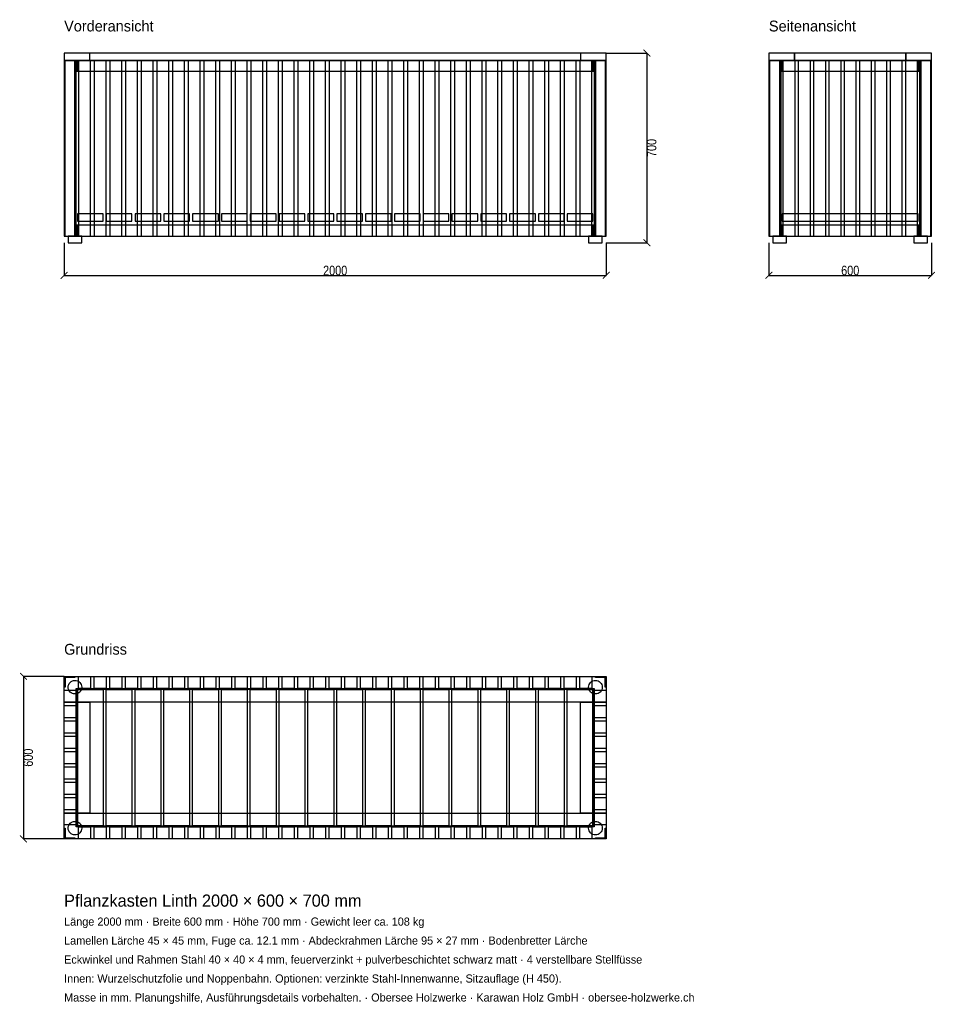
# Model space of a CAD drawing. Header units: millimetres. Extents: x -164 to 3214, y -4110 to -477.
import ezdxf

# ---------------------------------------------------------------- set-up
doc = ezdxf.new("R2010")
doc.units = ezdxf.units.MM
for name, color, linetype in [('2D_Ansichten', 7, 'Continuous'), ('2D_Masse', 1, 'Continuous'), ('2D_Text', 7, 'Continuous')]:
    doc.layers.add(name, color=color, linetype=linetype)
doc.styles.add('OpenSansCondensed-Light', font='OpenSansCondensed-Light.ttf')
doc.dimstyles.new('EZDXF', dxfattribs={"dimtxt": 35, "dimasz": 25, "dimexe": 0.375, "dimexo": 0.125, "dimgap": 0.1, "dimtad": 1, "dimdec": 0, "dimzin": 12, "dimdsep": 46, "dimtxsty": 'OpenSansCondensed-Light', "dimblk": 'ARCHTICK', "dimcen": 2.5, "dimazin": 3, "dimtfac": 0.5, "dimtmove": 2, "dimatfit": 3})

# ---------------------------------------------------------------- blocks, each defined once
blk = doc.blocks.new('_ARCHTICK')
at = {"color": 0, "linetype": 'BYBLOCK', "const_width": 0.15}
blk.add_lwpolyline([(-0.5, -0.5), (0.5, 0.5)], dxfattribs=at)

msp = doc.modelspace()

# ---------------------------------------------------------------- linework, layer by layer
at = {"layer": '2D_Ansichten'}
for points in [[(0, -627), (2000, -627), (2000, -600), (0, -600)], [(0, -627), (2000, -627), (2000, -600), (0, -600)], [(0, -627), (95, -627), (95, -600), (0, -600)], [(1905, -627), (2000, -627), (2000, -600), (1905, -600)], [(2600, -627), (2695, -627), (2695, -600), (2600, -600)], [(2695, -627), (3105, -627), (3105, -600), (2695, -600)], [(2695, -627), (3105, -627), (3105, -600), (2695, -600)], [(3105, -627), (3200, -627), (3200, -600), (3105, -600)], [(0, -1275), (40, -1275), (40, -627), (0, -627)], [(0, -1275), (4, -1275), (4, -627), (0, -627)], [(0, -1275), (40, -1275), (40, -627), (0, -627)], [(0, -1275), (4, -1275), (4, -627), (0, -627)], [(0, -1275), (45, -1275), (45, -627), (0, -627)], [(0, -1275), (45, -1275), (45, -627), (0, -627)], [(0, -1275), (45, -1275), (45, -627), (0, -627)], [(0, -1275), (45, -1275), (45, -627), (0, -627)], [(0, -1275), (45, -1275), (45, -627), (0, -627)], [(0, -1275), (45, -1275), (45, -627), (0, -627)], [(0, -1275), (45, -1275), (45, -627), (0, -627)], [(0, -1275), (45, -1275), (45, -627), (0, -627)], [(0, -1275), (45, -1275), (45, -627), (0, -627)], [(45, -667), (1955, -667), (1955, -627), (45, -627)], [(45, -667), (1955, -667), (1955, -627), (45, -627)], [(45, -667), (49, -667), (49, -627), (45, -627)], [(52.8, -1275), (97.8, -1275), (97.8, -627), (52.8, -627)], [(52.8, -1275), (97.8, -1275), (97.8, -627), (52.8, -627)], [(110.6, -1275), (155.6, -1275), (155.6, -627), (110.6, -627)], [(110.6, -1275), (155.6, -1275), (155.6, -627), (110.6, -627)], [(168.4, -1275), (213.4, -1275), (213.4, -627), (168.4, -627)], [(168.4, -1275), (213.4, -1275), (213.4, -627), (168.4, -627)], [(226.2, -1275), (271.2, -1275), (271.2, -627), (226.2, -627)], [(226.2, -1275), (271.2, -1275), (271.2, -627), (226.2, -627)], [(284, -1275), (329, -1275), (329, -627), (284, -627)], [(284, -1275), (329, -1275), (329, -627), (284, -627)], [(341.8, -1275), (386.8, -1275), (386.8, -627), (341.8, -627)], [(341.8, -1275), (386.8, -1275), (386.8, -627), (341.8, -627)], [(399.6, -1275), (444.6, -1275), (444.6, -627), (399.6, -627)], [(399.6, -1275), (444.6, -1275), (444.6, -627), (399.6, -627)], [(457.4, -1275), (502.4, -1275), (502.4, -627), (457.4, -627)], [(457.4, -1275), (502.4, -1275), (502.4, -627), (457.4, -627)], [(515.1, -1275), (560.1, -1275), (560.1, -627), (515.1, -627)], [(515.1, -1275), (560.1, -1275), (560.1, -627), (515.1, -627)], [(572.9, -1275), (617.9, -1275), (617.9, -627), (572.9, -627)], [(572.9, -1275), (617.9, -1275), (617.9, -627), (572.9, -627)], [(630.7, -1275), (675.7, -1275), (675.7, -627), (630.7, -627)], [(630.7, -1275), (675.7, -1275), (675.7, -627), (630.7, -627)], [(688.5, -1275), (733.5, -1275), (733.5, -627), (688.5, -627)], [(688.5, -1275), (733.5, -1275), (733.5, -627), (688.5, -627)], [(746.3, -1275), (791.3, -1275), (791.3, -627), (746.3, -627)], [(746.3, -1275), (791.3, -1275), (791.3, -627), (746.3, -627)], [(804.1, -1275), (849.1, -1275), (849.1, -627), (804.1, -627)], [(804.1, -1275), (849.1, -1275), (849.1, -627), (804.1, -627)], [(861.9, -1275), (906.9, -1275), (906.9, -627), (861.9, -627)], [(861.9, -1275), (906.9, -1275), (906.9, -627), (861.9, -627)], [(919.7, -1275), (964.7, -1275), (964.7, -627), (919.7, -627)], [(919.7, -1275), (964.7, -1275), (964.7, -627), (919.7, -627)], [(977.5, -1275), (1022.5, -1275), (1022.5, -627), (977.5, -627)], [(977.5, -1275), (1022.5, -1275), (1022.5, -627), (977.5, -627)], [(1035.3, -1275), (1080.3, -1275), (1080.3, -627), (1035.3, -627)], [(1035.3, -1275), (1080.3, -1275), (1080.3, -627), (1035.3, -627)], [(1093.1, -1275), (1138.1, -1275), (1138.1, -627), (1093.1, -627)], [(1093.1, -1275), (1138.1, -1275), (1138.1, -627), (1093.1, -627)], [(1150.9, -1275), (1195.9, -1275), (1195.9, -627), (1150.9, -627)], [(1150.9, -1275), (1195.9, -1275), (1195.9, -627), (1150.9, -627)], [(1208.7, -1275), (1253.7, -1275), (1253.7, -627), (1208.7, -627)], [(1208.7, -1275), (1253.7, -1275), (1253.7, -627), (1208.7, -627)], [(1266.5, -1275), (1311.5, -1275), (1311.5, -627), (1266.5, -627)], [(1266.5, -1275), (1311.5, -1275), (1311.5, -627), (1266.5, -627)], [(1324.3, -1275), (1369.3, -1275), (1369.3, -627), (1324.3, -627)], [(1324.3, -1275), (1369.3, -1275), (1369.3, -627), (1324.3, -627)], [(1382.1, -1275), (1427.1, -1275), (1427.1, -627), (1382.1, -627)], [(1382.1, -1275), (1427.1, -1275), (1427.1, -627), (1382.1, -627)], [(1439.9, -1275), (1484.9, -1275), (1484.9, -627), (1439.9, -627)], [(1439.9, -1275), (1484.9, -1275), (1484.9, -627), (1439.9, -627)], [(1497.6, -1275), (1542.6, -1275), (1542.6, -627), (1497.6, -627)], [(1497.6, -1275), (1542.6, -1275), (1542.6, -627), (1497.6, -627)], [(1555.4, -1275), (1600.4, -1275), (1600.4, -627), (1555.4, -627)], [(1555.4, -1275), (1600.4, -1275), (1600.4, -627), (1555.4, -627)], [(1613.2, -1275), (1658.2, -1275), (1658.2, -627), (1613.2, -627)], [(1613.2, -1275), (1658.2, -1275), (1658.2, -627), (1613.2, -627)], [(1671, -1275), (1716, -1275), (1716, -627), (1671, -627)], [(1671, -1275), (1716, -1275), (1716, -627), (1671, -627)], [(1728.8, -1275), (1773.8, -1275), (1773.8, -627), (1728.8, -627)], [(1728.8, -1275), (1773.8, -1275), (1773.8, -627), (1728.8, -627)], [(1786.6, -1275), (1831.6, -1275), (1831.6, -627), (1786.6, -627)], [(1786.6, -1275), (1831.6, -1275), (1831.6, -627), (1786.6, -627)], [(1844.4, -1275), (1889.4, -1275), (1889.4, -627), (1844.4, -627)], [(1844.4, -1275), (1889.4, -1275), (1889.4, -627), (1844.4, -627)], [(1902.2, -1275), (1947.2, -1275), (1947.2, -627), (1902.2, -627)], [(1902.2, -1275), (1947.2, -1275), (1947.2, -627), (1902.2, -627)], [(1951, -667), (1955, -667), (1955, -627), (1951, -627)], [(1955, -1275), (2000, -1275), (2000, -627), (1955, -627)], [(1955, -1275), (2000, -1275), (2000, -627), (1955, -627)], [(1955, -1275), (2000, -1275), (2000, -627), (1955, -627)], [(1955, -1275), (2000, -1275), (2000, -627), (1955, -627)], [(1955, -1275), (2000, -1275), (2000, -627), (1955, -627)], [(1955, -1275), (2000, -1275), (2000, -627), (1955, -627)], [(1955, -1275), (2000, -1275), (2000, -627), (1955, -627)], [(1955, -1275), (2000, -1275), (2000, -627), (1955, -627)], [(1955, -1275), (2000, -1275), (2000, -627), (1955, -627)], [(1960, -1275), (2000, -1275), (2000, -627), (1960, -627)], [(1960, -1275), (2000, -1275), (2000, -627), (1960, -627)], [(1996, -1275), (2000, -1275), (2000, -627), (1996, -627)], [(1996, -1275), (2000, -1275), (2000, -627), (1996, -627)], [(2600, -1275), (2604, -1275), (2604, -627), (2600, -627)], [(2600, -1275), (2640, -1275), (2640, -627), (2600, -627)], [(2600, -1275), (2604, -1275), (2604, -627), (2600, -627)], [(2600, -1275), (2640, -1275), (2640, -627), (2600, -627)], [(2600, -1275), (2645, -1275), (2645, -627), (2600, -627)], [(2600, -1275), (2645, -1275), (2645, -627), (2600, -627)], [(2600, -1275), (2645, -1275), (2645, -627), (2600, -627)], [(2600, -1275), (2645, -1275), (2645, -627), (2600, -627)], [(2600, -1275), (2645, -1275), (2645, -627), (2600, -627)], [(2600, -1275), (2645, -1275), (2645, -627), (2600, -627)], [(2600, -1275), (2645, -1275), (2645, -627), (2600, -627)], [(2600, -1275), (2645, -1275), (2645, -627), (2600, -627)], [(2600, -1275), (2645, -1275), (2645, -627), (2600, -627)], [(2600, -1275), (2645, -1275), (2645, -627), (2600, -627)], [(2600, -1275), (2645, -1275), (2645, -627), (2600, -627)], [(2600, -1275), (2645, -1275), (2645, -627), (2600, -627)], [(2600, -1275), (2645, -1275), (2645, -627), (2600, -627)], [(2600, -1275), (2645, -1275), (2645, -627), (2600, -627)], [(2600, -1275), (2645, -1275), (2645, -627), (2600, -627)], [(2600, -1275), (2645, -1275), (2645, -627), (2600, -627)], [(2600, -1275), (2645, -1275), (2645, -627), (2600, -627)], [(2600, -1275), (2645, -1275), (2645, -627), (2600, -627)], [(2600, -1275), (2645, -1275), (2645, -627), (2600, -627)], [(2600, -1275), (2645, -1275), (2645, -627), (2600, -627)], [(2600, -1275), (2645, -1275), (2645, -627), (2600, -627)], [(2600, -1275), (2645, -1275), (2645, -627), (2600, -627)], [(2600, -1275), (2645, -1275), (2645, -627), (2600, -627)], [(2600, -1275), (2645, -1275), (2645, -627), (2600, -627)], [(2600, -1275), (2645, -1275), (2645, -627), (2600, -627)], [(2600, -1275), (2645, -1275), (2645, -627), (2600, -627)], [(2600, -1275), (2645, -1275), (2645, -627), (2600, -627)], [(2600, -1275), (2645, -1275), (2645, -627), (2600, -627)], [(2600, -1275), (2645, -1275), (2645, -627), (2600, -627)], [(2600, -1275), (2645, -1275), (2645, -627), (2600, -627)], [(2600, -1275), (2645, -1275), (2645, -627), (2600, -627)], [(2600, -1275), (2645, -1275), (2645, -627), (2600, -627)], [(2600, -1275), (2645, -1275), (2645, -627), (2600, -627)], [(2645, -667), (2649, -667), (2649, -627), (2645, -627)], [(2649, -667), (3151, -667), (3151, -627), (2649, -627)], [(2649, -667), (3151, -667), (3151, -627), (2649, -627)], [(2651.5, -1275), (2696.5, -1275), (2696.5, -627), (2651.5, -627)], [(2651.5, -1275), (2696.5, -1275), (2696.5, -627), (2651.5, -627)], [(2708, -1275), (2753, -1275), (2753, -627), (2708, -627)], [(2708, -1275), (2753, -1275), (2753, -627), (2708, -627)], [(2764.5, -1275), (2809.5, -1275), (2809.5, -627), (2764.5, -627)], [(2764.5, -1275), (2809.5, -1275), (2809.5, -627), (2764.5, -627)], [(2821, -1275), (2866, -1275), (2866, -627), (2821, -627)], [(2821, -1275), (2866, -1275), (2866, -627), (2821, -627)], [(2877.5, -1275), (2922.5, -1275), (2922.5, -627), (2877.5, -627)], [(2877.5, -1275), (2922.5, -1275), (2922.5, -627), (2877.5, -627)], [(2934, -1275), (2979, -1275), (2979, -627), (2934, -627)], [(2934, -1275), (2979, -1275), (2979, -627), (2934, -627)], [(2990.5, -1275), (3035.5, -1275), (3035.5, -627), (2990.5, -627)], [(2990.5, -1275), (3035.5, -1275), (3035.5, -627), (2990.5, -627)], [(3047, -1275), (3092, -1275), (3092, -627), (3047, -627)], [(3047, -1275), (3092, -1275), (3092, -627), (3047, -627)], [(3103.5, -1275), (3148.5, -1275), (3148.5, -627), (3103.5, -627)], [(3103.5, -1275), (3148.5, -1275), (3148.5, -627), (3103.5, -627)], [(3151, -667), (3155, -667), (3155, -627), (3151, -627)], [(3155, -1275), (3200, -1275), (3200, -627), (3155, -627)], [(3155, -1275), (3200, -1275), (3200, -627), (3155, -627)], [(3155, -1275), (3200, -1275), (3200, -627), (3155, -627)], [(3155, -1275), (3200, -1275), (3200, -627), (3155, -627)], [(3155, -1275), (3200, -1275), (3200, -627), (3155, -627)], [(3155, -1275), (3200, -1275), (3200, -627), (3155, -627)], [(3155, -1275), (3200, -1275), (3200, -627), (3155, -627)], [(3155, -1275), (3200, -1275), (3200, -627), (3155, -627)], [(3155, -1275), (3200, -1275), (3200, -627), (3155, -627)], [(3155, -1275), (3200, -1275), (3200, -627), (3155, -627)], [(3155, -1275), (3200, -1275), (3200, -627), (3155, -627)], [(3155, -1275), (3200, -1275), (3200, -627), (3155, -627)], [(3155, -1275), (3200, -1275), (3200, -627), (3155, -627)], [(3155, -1275), (3200, -1275), (3200, -627), (3155, -627)], [(3155, -1275), (3200, -1275), (3200, -627), (3155, -627)], [(3155, -1275), (3200, -1275), (3200, -627), (3155, -627)], [(3155, -1275), (3200, -1275), (3200, -627), (3155, -627)], [(3155, -1275), (3200, -1275), (3200, -627), (3155, -627)], [(3155, -1275), (3200, -1275), (3200, -627), (3155, -627)], [(3155, -1275), (3200, -1275), (3200, -627), (3155, -627)], [(3155, -1275), (3200, -1275), (3200, -627), (3155, -627)], [(3155, -1275), (3200, -1275), (3200, -627), (3155, -627)], [(3155, -1275), (3200, -1275), (3200, -627), (3155, -627)], [(3155, -1275), (3200, -1275), (3200, -627), (3155, -627)], [(3155, -1275), (3200, -1275), (3200, -627), (3155, -627)], [(3155, -1275), (3200, -1275), (3200, -627), (3155, -627)], [(3155, -1275), (3200, -1275), (3200, -627), (3155, -627)], [(3155, -1275), (3200, -1275), (3200, -627), (3155, -627)], [(3155, -1275), (3200, -1275), (3200, -627), (3155, -627)], [(3155, -1275), (3200, -1275), (3200, -627), (3155, -627)], [(3155, -1275), (3200, -1275), (3200, -627), (3155, -627)], [(3155, -1275), (3200, -1275), (3200, -627), (3155, -627)], [(3155, -1275), (3200, -1275), (3200, -627), (3155, -627)], [(3160, -1275), (3200, -1275), (3200, -627), (3160, -627)], [(3160, -1275), (3200, -1275), (3200, -627), (3160, -627)], [(3196, -1275), (3200, -1275), (3200, -627), (3196, -627)], [(3196, -1275), (3200, -1275), (3200, -627), (3196, -627)], [(49, -1220), (144, -1220), (144, -1193), (49, -1193)], [(155.3, -1220), (250.3, -1220), (250.3, -1193), (155.3, -1193)], [(261.6, -1220), (356.6, -1220), (356.6, -1193), (261.6, -1193)], [(367.9, -1220), (462.9, -1220), (462.9, -1193), (367.9, -1193)], [(474.2, -1220), (569.2, -1220), (569.2, -1193), (474.2, -1193)], [(580.5, -1220), (675.5, -1220), (675.5, -1193), (580.5, -1193)], [(686.8, -1220), (781.8, -1220), (781.8, -1193), (686.8, -1193)], [(793.1, -1220), (888.1, -1220), (888.1, -1193), (793.1, -1193)], [(899.4, -1220), (994.4, -1220), (994.4, -1193), (899.4, -1193)], [(1005.6, -1220), (1100.6, -1220), (1100.6, -1193), (1005.6, -1193)], [(1111.9, -1220), (1206.9, -1220), (1206.9, -1193), (1111.9, -1193)], [(1218.2, -1220), (1313.2, -1220), (1313.2, -1193), (1218.2, -1193)], [(1324.5, -1220), (1419.5, -1220), (1419.5, -1193), (1324.5, -1193)], [(1430.8, -1220), (1525.8, -1220), (1525.8, -1193), (1430.8, -1193)], [(1537.1, -1220), (1632.1, -1220), (1632.1, -1193), (1537.1, -1193)], [(1643.4, -1220), (1738.4, -1220), (1738.4, -1193), (1643.4, -1193)], [(1749.7, -1220), (1844.7, -1220), (1844.7, -1193), (1749.7, -1193)], [(1856, -1220), (1951, -1220), (1951, -1193), (1856, -1193)], [(2649, -1220), (3151, -1220), (3151, -1193), (2649, -1193)], [(2649, -1220), (3151, -1220), (3151, -1193), (2649, -1193)], [(2649, -1220), (3151, -1220), (3151, -1193), (2649, -1193)], [(2649, -1220), (3151, -1220), (3151, -1193), (2649, -1193)], [(2649, -1220), (3151, -1220), (3151, -1193), (2649, -1193)], [(2649, -1220), (3151, -1220), (3151, -1193), (2649, -1193)], [(2649, -1220), (3151, -1220), (3151, -1193), (2649, -1193)], [(2649, -1220), (3151, -1220), (3151, -1193), (2649, -1193)], [(2649, -1220), (3151, -1220), (3151, -1193), (2649, -1193)], [(2649, -1220), (3151, -1220), (3151, -1193), (2649, -1193)], [(2649, -1220), (3151, -1220), (3151, -1193), (2649, -1193)], [(2649, -1220), (3151, -1220), (3151, -1193), (2649, -1193)], [(2649, -1220), (3151, -1220), (3151, -1193), (2649, -1193)], [(2649, -1220), (3151, -1220), (3151, -1193), (2649, -1193)], [(2649, -1220), (3151, -1220), (3151, -1193), (2649, -1193)], [(2649, -1220), (3151, -1220), (3151, -1193), (2649, -1193)], [(2649, -1220), (3151, -1220), (3151, -1193), (2649, -1193)], [(2649, -1220), (3151, -1220), (3151, -1193), (2649, -1193)], [(45, -1275), (1955, -1275), (1955, -1235), (45, -1235)], [(45, -1275), (1955, -1275), (1955, -1235), (45, -1235)], [(45, -1275), (49, -1275), (49, -1235), (45, -1235)], [(1951, -1275), (1955, -1275), (1955, -1235), (1951, -1235)], [(2645, -1275), (2649, -1275), (2649, -1235), (2645, -1235)], [(2649, -1275), (3151, -1275), (3151, -1235), (2649, -1235)], [(2649, -1275), (3151, -1275), (3151, -1235), (2649, -1235)], [(3151, -1275), (3155, -1275), (3155, -1235), (3151, -1235)], [(15, -1300), (65, -1300), (65, -1275), (15, -1275)], [(15, -1300), (65, -1300), (65, -1275), (15, -1275)], [(1935, -1300), (1985, -1300), (1985, -1275), (1935, -1275)], [(1935, -1300), (1985, -1300), (1985, -1275), (1935, -1275)], [(2615, -1300), (2665, -1300), (2665, -1275), (2615, -1275)], [(2615, -1300), (2665, -1300), (2665, -1275), (2615, -1275)], [(3135, -1300), (3185, -1300), (3185, -1275), (3135, -1275)], [(3135, -1300), (3185, -1300), (3185, -1275), (3135, -1275)], [(0, -2900), (40, -2900), (40, -2904), (0, -2904)], [(0, -2900), (4, -2900), (4, -2940), (0, -2940)], [(0, -2900), (2000, -2900), (2000, -2995), (0, -2995)], [(52.8, -2900), (97.8, -2900), (97.8, -2945), (52.8, -2945)], [(110.6, -2900), (155.6, -2900), (155.6, -2945), (110.6, -2945)], [(168.4, -2900), (213.4, -2900), (213.4, -2945), (168.4, -2945)], [(226.2, -2900), (271.2, -2900), (271.2, -2945), (226.2, -2945)], [(284, -2900), (329, -2900), (329, -2945), (284, -2945)], [(341.8, -2900), (386.8, -2900), (386.8, -2945), (341.8, -2945)], [(399.6, -2900), (444.6, -2900), (444.6, -2945), (399.6, -2945)], [(457.4, -2900), (502.4, -2900), (502.4, -2945), (457.4, -2945)], [(515.1, -2900), (560.1, -2900), (560.1, -2945), (515.1, -2945)], [(572.9, -2900), (617.9, -2900), (617.9, -2945), (572.9, -2945)], [(630.7, -2900), (675.7, -2900), (675.7, -2945), (630.7, -2945)], [(688.5, -2900), (733.5, -2900), (733.5, -2945), (688.5, -2945)], [(746.3, -2900), (791.3, -2900), (791.3, -2945), (746.3, -2945)], [(804.1, -2900), (849.1, -2900), (849.1, -2945), (804.1, -2945)], [(861.9, -2900), (906.9, -2900), (906.9, -2945), (861.9, -2945)], [(919.7, -2900), (964.7, -2900), (964.7, -2945), (919.7, -2945)], [(977.5, -2900), (1022.5, -2900), (1022.5, -2945), (977.5, -2945)], [(1035.3, -2900), (1080.3, -2900), (1080.3, -2945), (1035.3, -2945)], [(1093.1, -2900), (1138.1, -2900), (1138.1, -2945), (1093.1, -2945)], [(1150.9, -2900), (1195.9, -2900), (1195.9, -2945), (1150.9, -2945)], [(1208.7, -2900), (1253.7, -2900), (1253.7, -2945), (1208.7, -2945)], [(1266.5, -2900), (1311.5, -2900), (1311.5, -2945), (1266.5, -2945)], [(1324.3, -2900), (1369.3, -2900), (1369.3, -2945), (1324.3, -2945)], [(1382.1, -2900), (1427.1, -2900), (1427.1, -2945), (1382.1, -2945)], [(1439.9, -2900), (1484.9, -2900), (1484.9, -2945), (1439.9, -2945)], [(1497.6, -2900), (1542.6, -2900), (1542.6, -2945), (1497.6, -2945)], [(1555.4, -2900), (1600.4, -2900), (1600.4, -2945), (1555.4, -2945)], [(1613.2, -2900), (1658.2, -2900), (1658.2, -2945), (1613.2, -2945)], [(1671, -2900), (1716, -2900), (1716, -2945), (1671, -2945)], [(1728.8, -2900), (1773.8, -2900), (1773.8, -2945), (1728.8, -2945)], [(1786.6, -2900), (1831.6, -2900), (1831.6, -2945), (1786.6, -2945)], [(1844.4, -2900), (1889.4, -2900), (1889.4, -2945), (1844.4, -2945)], [(1902.2, -2900), (1947.2, -2900), (1947.2, -2945), (1902.2, -2945)], [(1960, -2900), (2000, -2900), (2000, -2904), (1960, -2904)], [(1996, -2900), (2000, -2900), (2000, -2940), (1996, -2940)], [(15, -2940), (15.5, -2935.1), (16.9, -2930.4), (19.2, -2926.1), (22.3, -2922.3), (26.1, -2919.2), (30.4, -2916.9), (35.1, -2915.5), (40, -2915), (44.9, -2915.5), (49.6, -2916.9), (53.9, -2919.2), (57.7, -2922.3), (60.8, -2926.1), (63.1, -2930.4), (64.5, -2935.1), (65, -2940), (64.5, -2944.9), (63.1, -2949.6), (60.8, -2953.9), (57.7, -2957.7), (53.9, -2960.8), (49.6, -2963.1), (44.9, -2964.5), (40, -2965), (35.1, -2964.5), (30.4, -2963.1), (26.1, -2960.8), (22.3, -2957.7), (19.2, -2953.9), (16.9, -2949.6), (15.5, -2944.9)], [(1935, -2940), (1935.5, -2935.1), (1936.9, -2930.4), (1939.2, -2926.1), (1942.3, -2922.3), (1946.1, -2919.2), (1950.4, -2916.9), (1955.1, -2915.5), (1960, -2915), (1964.9, -2915.5), (1969.6, -2916.9), (1973.9, -2919.2), (1977.7, -2922.3), (1980.8, -2926.1), (1983.1, -2930.4), (1984.5, -2935.1), (1985, -2940), (1984.5, -2944.9), (1983.1, -2949.6), (1980.8, -2953.9), (1977.7, -2957.7), (1973.9, -2960.8), (1969.6, -2963.1), (1964.9, -2964.5), (1960, -2965), (1955.1, -2964.5), (1950.4, -2963.1), (1946.1, -2960.8), (1942.3, -2957.7), (1939.2, -2953.9), (1936.9, -2949.6), (1935.5, -2944.9)], [(0, -2951.5), (45, -2951.5), (45, -2996.5), (0, -2996.5)], [(45, -2945), (1955, -2945), (1955, -2949), (45, -2949)], [(45, -2945), (1955, -2945), (1955, -2949), (45, -2949)], [(45, -2949), (49, -2949), (49, -3451), (45, -3451)], [(45, -2949), (49, -2949), (49, -3451), (45, -3451)], [(49, -2949), (144, -2949), (144, -3451), (49, -3451)], [(155.3, -2949), (250.3, -2949), (250.3, -3451), (155.3, -3451)], [(261.6, -2949), (356.6, -2949), (356.6, -3451), (261.6, -3451)], [(367.9, -2949), (462.9, -2949), (462.9, -3451), (367.9, -3451)], [(474.2, -2949), (569.2, -2949), (569.2, -3451), (474.2, -3451)], [(580.5, -2949), (675.5, -2949), (675.5, -3451), (580.5, -3451)], [(686.8, -2949), (781.8, -2949), (781.8, -3451), (686.8, -3451)], [(793.1, -2949), (888.1, -2949), (888.1, -3451), (793.1, -3451)], [(899.4, -2949), (994.4, -2949), (994.4, -3451), (899.4, -3451)], [(1005.6, -2949), (1100.6, -2949), (1100.6, -3451), (1005.6, -3451)], [(1111.9, -2949), (1206.9, -2949), (1206.9, -3451), (1111.9, -3451)], [(1218.2, -2949), (1313.2, -2949), (1313.2, -3451), (1218.2, -3451)], [(1324.5, -2949), (1419.5, -2949), (1419.5, -3451), (1324.5, -3451)], [(1430.8, -2949), (1525.8, -2949), (1525.8, -3451), (1430.8, -3451)], [(1537.1, -2949), (1632.1, -2949), (1632.1, -3451), (1537.1, -3451)], [(1643.4, -2949), (1738.4, -2949), (1738.4, -3451), (1643.4, -3451)], [(1749.7, -2949), (1844.7, -2949), (1844.7, -3451), (1749.7, -3451)], [(1856, -2949), (1951, -2949), (1951, -3451), (1856, -3451)], [(1951, -2949), (1955, -2949), (1955, -3451), (1951, -3451)], [(1951, -2949), (1955, -2949), (1955, -3451), (1951, -3451)], [(1955, -2951.5), (2000, -2951.5), (2000, -2996.5), (1955, -2996.5)], [(0, -2995), (95, -2995), (95, -3405), (0, -3405)], [(0, -3008), (45, -3008), (45, -3053), (0, -3053)], [(1905, -2995), (2000, -2995), (2000, -3405), (1905, -3405)], [(1955, -3008), (2000, -3008), (2000, -3053), (1955, -3053)], [(0, -3064.5), (45, -3064.5), (45, -3109.5), (0, -3109.5)], [(1955, -3064.5), (2000, -3064.5), (2000, -3109.5), (1955, -3109.5)], [(0, -3121), (45, -3121), (45, -3166), (0, -3166)], [(1955, -3121), (2000, -3121), (2000, -3166), (1955, -3166)], [(0, -3177.5), (45, -3177.5), (45, -3222.5), (0, -3222.5)], [(1955, -3177.5), (2000, -3177.5), (2000, -3222.5), (1955, -3222.5)], [(0, -3234), (45, -3234), (45, -3279), (0, -3279)], [(1955, -3234), (2000, -3234), (2000, -3279), (1955, -3279)], [(0, -3290.5), (45, -3290.5), (45, -3335.5), (0, -3335.5)], [(1955, -3290.5), (2000, -3290.5), (2000, -3335.5), (1955, -3335.5)], [(0, -3347), (45, -3347), (45, -3392), (0, -3392)], [(1955, -3347), (2000, -3347), (2000, -3392), (1955, -3392)], [(0, -3403.5), (45, -3403.5), (45, -3448.5), (0, -3448.5)], [(0, -3405), (2000, -3405), (2000, -3500), (0, -3500)], [(1955, -3403.5), (2000, -3403.5), (2000, -3448.5), (1955, -3448.5)], [(15, -3460), (15.5, -3455.1), (16.9, -3450.4), (19.2, -3446.1), (22.3, -3442.3), (26.1, -3439.2), (30.4, -3436.9), (35.1, -3435.5), (40, -3435), (44.9, -3435.5), (49.6, -3436.9), (53.9, -3439.2), (57.7, -3442.3), (60.8, -3446.1), (63.1, -3450.4), (64.5, -3455.1), (65, -3460), (64.5, -3464.9), (63.1, -3469.6), (60.8, -3473.9), (57.7, -3477.7), (53.9, -3480.8), (49.6, -3483.1), (44.9, -3484.5), (40, -3485), (35.1, -3484.5), (30.4, -3483.1), (26.1, -3480.8), (22.3, -3477.7), (19.2, -3473.9), (16.9, -3469.6), (15.5, -3464.9)], [(45, -3451), (1955, -3451), (1955, -3455), (45, -3455)], [(45, -3451), (1955, -3451), (1955, -3455), (45, -3455)], [(1935, -3460), (1935.5, -3455.1), (1936.9, -3450.4), (1939.2, -3446.1), (1942.3, -3442.3), (1946.1, -3439.2), (1950.4, -3436.9), (1955.1, -3435.5), (1960, -3435), (1964.9, -3435.5), (1969.6, -3436.9), (1973.9, -3439.2), (1977.7, -3442.3), (1980.8, -3446.1), (1983.1, -3450.4), (1984.5, -3455.1), (1985, -3460), (1984.5, -3464.9), (1983.1, -3469.6), (1980.8, -3473.9), (1977.7, -3477.7), (1973.9, -3480.8), (1969.6, -3483.1), (1964.9, -3484.5), (1960, -3485), (1955.1, -3484.5), (1950.4, -3483.1), (1946.1, -3480.8), (1942.3, -3477.7), (1939.2, -3473.9), (1936.9, -3469.6), (1935.5, -3464.9)], [(0, -3460), (4, -3460), (4, -3500), (0, -3500)], [(52.8, -3455), (97.8, -3455), (97.8, -3500), (52.8, -3500)], [(110.6, -3455), (155.6, -3455), (155.6, -3500), (110.6, -3500)], [(168.4, -3455), (213.4, -3455), (213.4, -3500), (168.4, -3500)], [(226.2, -3455), (271.2, -3455), (271.2, -3500), (226.2, -3500)], [(284, -3455), (329, -3455), (329, -3500), (284, -3500)], [(341.8, -3455), (386.8, -3455), (386.8, -3500), (341.8, -3500)], [(399.6, -3455), (444.6, -3455), (444.6, -3500), (399.6, -3500)], [(457.4, -3455), (502.4, -3455), (502.4, -3500), (457.4, -3500)], [(515.1, -3455), (560.1, -3455), (560.1, -3500), (515.1, -3500)], [(572.9, -3455), (617.9, -3455), (617.9, -3500), (572.9, -3500)], [(630.7, -3455), (675.7, -3455), (675.7, -3500), (630.7, -3500)], [(688.5, -3455), (733.5, -3455), (733.5, -3500), (688.5, -3500)], [(746.3, -3455), (791.3, -3455), (791.3, -3500), (746.3, -3500)], [(804.1, -3455), (849.1, -3455), (849.1, -3500), (804.1, -3500)], [(861.9, -3455), (906.9, -3455), (906.9, -3500), (861.9, -3500)], [(919.7, -3455), (964.7, -3455), (964.7, -3500), (919.7, -3500)], [(977.5, -3455), (1022.5, -3455), (1022.5, -3500), (977.5, -3500)], [(1035.3, -3455), (1080.3, -3455), (1080.3, -3500), (1035.3, -3500)], [(1093.1, -3455), (1138.1, -3455), (1138.1, -3500), (1093.1, -3500)], [(1150.9, -3455), (1195.9, -3455), (1195.9, -3500), (1150.9, -3500)], [(1208.7, -3455), (1253.7, -3455), (1253.7, -3500), (1208.7, -3500)], [(1266.5, -3455), (1311.5, -3455), (1311.5, -3500), (1266.5, -3500)], [(1324.3, -3455), (1369.3, -3455), (1369.3, -3500), (1324.3, -3500)], [(1382.1, -3455), (1427.1, -3455), (1427.1, -3500), (1382.1, -3500)], [(1439.9, -3455), (1484.9, -3455), (1484.9, -3500), (1439.9, -3500)], [(1497.6, -3455), (1542.6, -3455), (1542.6, -3500), (1497.6, -3500)], [(1555.4, -3455), (1600.4, -3455), (1600.4, -3500), (1555.4, -3500)], [(1613.2, -3455), (1658.2, -3455), (1658.2, -3500), (1613.2, -3500)], [(1671, -3455), (1716, -3455), (1716, -3500), (1671, -3500)], [(1728.8, -3455), (1773.8, -3455), (1773.8, -3500), (1728.8, -3500)], [(1786.6, -3455), (1831.6, -3455), (1831.6, -3500), (1786.6, -3500)], [(1844.4, -3455), (1889.4, -3455), (1889.4, -3500), (1844.4, -3500)], [(1902.2, -3455), (1947.2, -3455), (1947.2, -3500), (1902.2, -3500)], [(1996, -3460), (2000, -3460), (2000, -3500), (1996, -3500)], [(0, -3496), (40, -3496), (40, -3500), (0, -3500)], [(1960, -3496), (2000, -3496), (2000, -3500), (1960, -3500)]]:
    msp.add_lwpolyline(points, close=True, dxfattribs=at)

# ---------------------------------------------------------------- texts
at = {"layer": '2D_Text'}
for s, height, p in [('Vorderansicht', 40, (0, -520)), ('Seitenansicht', 40, (2600, -520)), ('Grundriss', 40, (0, -2820)), ('Pflanzkasten Linth 2000 × 600 × 700 mm', 45, (0, -3750)), ('Länge 2000 mm · Breite 600 mm · Höhe 700 mm · Gewicht leer ca. 108 kg', 30, (0, -3820)), ('Lamellen Lärche 45 × 45 mm, Fuge ca. 12.1 mm · Abdeckrahmen Lärche 95 × 27 mm · Bodenbretter Lärche', 30, (0, -3890)), ('Eckwinkel und Rahmen Stahl 40 × 40 × 4 mm, feuerverzinkt + pulverbeschichtet schwarz matt · 4 verstellbare Stellfüsse', 30, (0, -3960)), ('Innen: Wurzelschutzfolie und Noppenbahn. Optionen: verzinkte Stahl-Innenwanne, Sitzauflage (H 450).', 30, (0, -4030)), ('Masse in mm. Planungshilfe, Ausführungsdetails vorbehalten. · Obersee Holzwerke · Karawan Holz GmbH · obersee-holzwerke.ch', 30, (0, -4100))]:
    msp.add_text(s, height=height, dxfattribs=at).set_placement(p)

# ---------------------------------------------------------------- dimensions: what is measured, and where the dimension line sits
at = {"layer": '2D_Masse'}
for base, p1, p2 in [((2150, -600), (2000, -600), (2000, -1300)), ((-150, -2900), (0, -2900), (0, -3500))]:
    msp.add_linear_dim(base=base, p1=p1, p2=p2, angle=90, dimstyle='EZDXF', dxfattribs=at).render()
for base, p1, p2 in [((0, -1420), (0, -1300), (2000, -1300)), ((2600, -1420), (2600, -1300), (3200, -1300))]:
    msp.add_linear_dim(base=base, p1=p1, p2=p2, dimstyle='EZDXF', dxfattribs=at).render()

doc.saveas('drawing.dxf')
